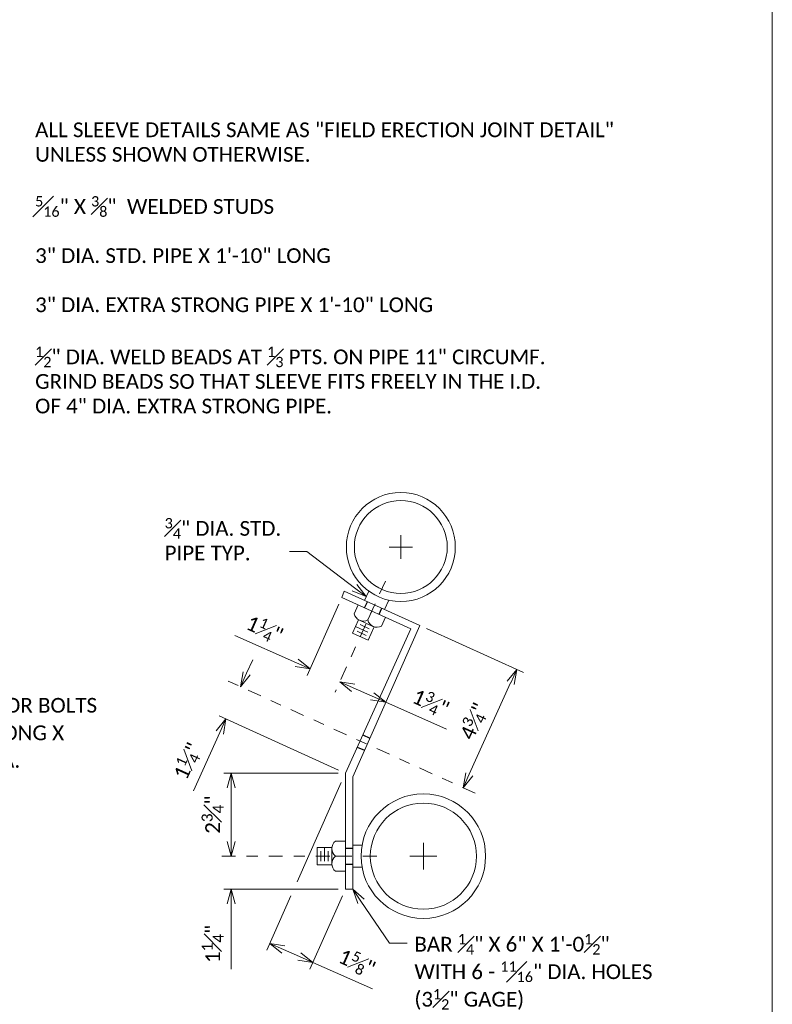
# Model space of a CAD drawing. Extents: x -474 to 31698, y -460527 to 225.
# Tile 11 of 16: x 9 to 16, y -6 to 3. Entities that reach past the tile are written whole.
import ezdxf
from ezdxf import colors
from ezdxf.entities.mleader import LeaderData, LeaderLine
from ezdxf.math import Vec2, Vec3

# ---------------------------------------------------------------- set-up
doc = ezdxf.new("R2010")
doc.units = 0
doc.header["$MEASUREMENT"] = 0
doc.linetypes.add('Wisdot2', pattern=[0.125, 0.0625, -0.0625])
doc.linetypes.add('Wisdot4', pattern=[0.28125, 0.125, -0.0625, 0.03125, -0.0625])
for name, color, linetype, lineweight in [('B_ANNO_DIM', 7, 'Continuous', 18), ('B_ANNO_TEXT', 7, 'Continuous', 18), ('B_CNTR', 1, 'Wisdot4', 18), ('B_DETAIL_HIDDEN', 7, 'Wisdot2', 25), ('B_STEEL', 92, 'Continuous', 18), ('B_STEEL_BOLT', 3, 'Continuous', 18)]:
    doc.layers.add(name, color=color, linetype=linetype, lineweight=lineweight)
doc.layers.add('B_ANNO_NOPLOT', color=47, linetype='Continuous', lineweight=18, plot=False)
doc.styles.add('Annotative', font='calibri.ttf', dxfattribs={"height": 0.0625})
doc.styles.get("Standard").update_dxf_attribs({"font": 'calibri.ttf'})
doc.dimstyles.new('Annotative', dxfattribs={"dimscale": 0, "dimtxt": 0.0625, "dimasz": 0.0625, "dimexe": 0.03125, "dimexo": 0.03125, "dimgap": 0.03125, "dimtad": 1, "dimdec": 3, "dimzin": 3, "dimdsep": 46, "dimlunit": 4, "dimtxsty": 'Standard', "dimblk": 'OPEN30', "dimcen": 0.03125, "dimaunit": 1, "dimadec": 0, "dimazin": 3, "dimtfac": 0.75, "dimtdec": 3, "dimtofl": 0, "dimtmove": 0, "dimatfit": 3, "dimldrblk": 'OPEN30', "dimfxl": 1, "dimtfill": 1, "dimfrac": 1, "dimtolj": 1, "dimtzin": 0, "dimarcsym": 0})

# ---------------------------------------------------------------- blocks, each defined once
blk = doc.blocks.new('NUT')
at = {"layer": 'B_STEEL_BOLT'}
for p, q in [((-0.0888, 0.1358), (0, 0.1358)), ((-0.122, 0.077), (-0.254, 0.077)), ((-0.254, 0.077), (-0.254, -0.077)), ((-0.221, 0.044), (-0.221, -0.044)), ((-0.188, -0.044), (-0.188, 0.077)), ((-0.155, 0.044), (-0.155, -0.044)), ((-0.122, -0.066), (-0.122, 0.068)), ((0, 0), (-0.0886, 0)), ((-0.122, -0.077), (-0.254, -0.077)), ((-0.0888, -0.1358), (0, -0.1358))]:
    blk.add_line(p, q, dxfattribs=at)
for centre, start, end in [((-0.036, 0.068), 127.93327, 232.28582), ((-0.036, -0.068), 127.71418, 232.06673)]:
    blk.add_arc(centre, 0.086, start, end, dxfattribs=at)
blk = doc.blocks.new('_Open30')
at = {"color": 0, "linetype": 'ByBlock', "lineweight": -2}
for p, q in [((-1, 0.268), (0, 0)), ((0, 0), (-1, -0.268)), ((0, 0), (-1, 0))]:
    blk.add_line(p, q, dxfattribs=at)
blk = doc.blocks.new('*D6')
at = {"layer": 'B_ANNO_DIM', "color": 0, "lineweight": -2, "transparency": 16777216}
for p, q in [((10.8639, -4.6948), (10.8639, -4.5618)), ((11.8278, -5.1248), (10.7974, -5.1248)), ((10.8639, -5.2578), (10.8639, -5.8483))]:
    blk.add_line(p, q, dxfattribs=at)
at = {"layer": 'Defpoints', "color": 0, "transparency": 16777216}
for p in [(10.8639, -4.8278), (10.8639, -5.1248), (11.8943, -5.1248)]:
    blk.add_point(p, dxfattribs=at)
at = {"layer": 'B_ANNO_DIM', "color": 0, "lineweight": -2, "transparency": 16777216, "xscale": 0.133002, "yscale": 0.133002, "zscale": 0.133002}
for p, rotation in [((10.8639, -4.8278), 270), ((10.8639, -5.1248), 90)]:
    blk.add_blockref('_Open30', p, dxfattribs=dict(at, rotation=rotation))
at = {"layer": 'B_ANNO_DIM', "color": 0, "transparency": 16777216, "insert": (10.6973, -5.6195), "char_height": 0.133002, "attachment_point": 5, "rotation": 90, "bg_fill": 3, "box_fill_scale": 1.25, "bg_fill_color": 256, "bg_fill_true_color": 13158600, "bg_fill_transparency": 0}
blk.add_mtext('\\A1;1{\\H0.75x;\\S1#4;}"', dxfattribs=at)
blk = doc.blocks.new('*D7')
at = {"layer": 'B_ANNO_DIM', "color": 0, "lineweight": -2, "transparency": 16777216}
for p, q in [((11.8278, -4.0788), (10.7974, -4.0788)), ((10.8639, -4.6948), (10.8639, -4.2118))]:
    blk.add_line(p, q, dxfattribs=at)
at = {"layer": 'Defpoints', "color": 0, "transparency": 16777216}
for p in [(10.8639, -4.0788), (11.8943, -4.0788), (10.8639, -4.8278)]:
    blk.add_point(p, dxfattribs=at)
at = {"layer": 'B_ANNO_DIM', "color": 0, "lineweight": -2, "transparency": 16777216, "xscale": 0.133002, "yscale": 0.133002, "zscale": 0.133002}
for p, rotation in [((10.8639, -4.0788), 90), ((10.8639, -4.8278), 270)]:
    blk.add_blockref('_Open30', p, dxfattribs=dict(at, rotation=rotation))
at = {"layer": 'B_ANNO_DIM', "color": 0, "transparency": 16777216, "insert": (10.6962, -4.4533), "char_height": 0.133002, "attachment_point": 5, "rotation": 90, "bg_fill": 3, "box_fill_scale": 1.25, "bg_fill_color": 256, "bg_fill_true_color": 13158600, "bg_fill_transparency": 0}
blk.add_mtext('\\A1;2{\\H0.75x;\\S3#4;}"', dxfattribs=at)
blk = doc.blocks.new('*D8')
at = {"layer": 'B_ANNO_DIM', "color": 0, "lineweight": -2, "transparency": 16777216}
for p, q in [((12.6258, -2.7743), (13.5018, -3.1715)), ((13.0126, -4.0894), (13.3863, -3.2651))]:
    blk.add_line(p, q, dxfattribs=at)
at = {"layer": 'Defpoints', "color": 0, "transparency": 16777216}
for p in [(12.5653, -2.7468), (13.4413, -3.144), (12.9577, -4.2106)]:
    blk.add_point(p, dxfattribs=at)
at = {"layer": 'B_ANNO_DIM', "color": 0, "lineweight": -2, "transparency": 16777216, "xscale": 0.133002, "yscale": 0.133002, "zscale": 0.133002}
for p, rotation in [((13.4413, -3.144), 65.60879160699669), ((12.9577, -4.2106), 245.6087916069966)]:
    blk.add_blockref('_Open30', p, dxfattribs=dict(at, rotation=rotation))
at = {"layer": 'B_ANNO_DIM', "color": 0, "transparency": 16777216, "insert": (13.0526, -3.6107), "char_height": 0.133002, "attachment_point": 5, "rotation": 65.60879, "bg_fill": 3, "box_fill_scale": 1.25, "bg_fill_color": 256, "bg_fill_true_color": 13158600, "bg_fill_transparency": 0}
blk.add_mtext('\\A1;4{\\H0.7x;\\S3#4;}"', dxfattribs=at)
blk = doc.blocks.new('*D9')
at = {"layer": 'B_ANNO_DIM', "color": 0, "lineweight": -2, "transparency": 16777216}
for p, q in [((11.4035, -5.1856), (11.1858, -5.6767)), ((11.8673, -5.1856), (11.5735, -5.8485)), ((11.3344, -5.6698), (11.4789, -5.7338)), ((11.6004, -5.7877), (12.138, -6.026))]:
    blk.add_line(p, q, dxfattribs=at)
at = {"layer": 'Defpoints', "color": 0, "transparency": 16777216}
for p in [(11.4304, -5.1248), (11.8943, -5.1248), (11.6004, -5.7877)]:
    blk.add_point(p, dxfattribs=at)
at = {"layer": 'B_ANNO_DIM', "color": 0, "lineweight": -2, "transparency": 16777216, "xscale": 0.133002, "yscale": 0.133002, "zscale": 0.133002}
for p, rotation in [((11.2128, -5.6159), 156.095956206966), ((11.6004, -5.7877), 336.0959562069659)]:
    blk.add_blockref('_Open30', p, dxfattribs=dict(at, rotation=rotation))
at = {"layer": 'B_ANNO_DIM', "color": 0, "transparency": 16777216, "insert": (11.9991, -5.7881), "char_height": 0.133002, "attachment_point": 5, "rotation": 336.09596, "bg_fill": 3, "box_fill_scale": 1.25, "bg_fill_color": 256, "bg_fill_true_color": 13158600, "bg_fill_transparency": 0}
blk.add_mtext('\\A1;1{\\H0.7x;\\S5#8;}"', dxfattribs=at)
blk = doc.blocks.new('*D10')
at = {"layer": 'B_ANNO_DIM', "color": 0, "lineweight": -2, "transparency": 16777216}
for p, q in [((11.0029, -3.1782), (11.0578, -3.057)), ((11.8337, -4.0513), (10.7556, -3.5625)), ((10.7612, -3.7111), (10.522, -4.2386))]:
    blk.add_line(p, q, dxfattribs=at)
at = {"layer": 'Defpoints', "color": 0, "transparency": 16777216}
for p in [(10.948, -3.2993), (10.948, -3.2993), (11.8943, -4.0788)]:
    blk.add_point(p, dxfattribs=at)
at = {"layer": 'B_ANNO_DIM', "color": 0, "lineweight": -2, "transparency": 16777216, "xscale": 0.133002, "yscale": 0.133002, "zscale": 0.133002}
for p, rotation in [((10.948, -3.2993), 245.6087916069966), ((10.8162, -3.5899), 65.60879160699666)]:
    blk.add_blockref('_Open30', p, dxfattribs=dict(at, rotation=rotation))
at = {"layer": 'B_ANNO_DIM', "color": 0, "transparency": 16777216, "insert": (10.4685, -3.9694), "char_height": 0.133002, "attachment_point": 5, "rotation": 65.60879, "bg_fill": 3, "box_fill_scale": 1.25, "bg_fill_color": 256, "bg_fill_true_color": 13158600, "bg_fill_transparency": 0}
blk.add_mtext('\\A1;1{\\H0.7x;\\S1#4;}"', dxfattribs=at)
blk = doc.blocks.new('*D11')
at = {"layer": 'B_ANNO_DIM', "color": 0, "lineweight": -2, "transparency": 16777216}
for p, q in [((11.965, -3.3097), (12.1366, -3.3858)), ((12.2582, -3.4397), (12.806, -3.6825))]:
    blk.add_line(p, q, dxfattribs=at)
at = {"layer": 'Defpoints', "color": 0, "transparency": 16777216}
for p in [(11.8434, -3.2559), (12.2582, -3.4397), (12.2582, -3.4397)]:
    blk.add_point(p, dxfattribs=at)
at = {"layer": 'B_ANNO_DIM', "color": 0, "lineweight": -2, "transparency": 16777216, "xscale": 0.133002, "yscale": 0.133002, "zscale": 0.133002}
for p, rotation in [((11.8434, -3.2559), 156.0959562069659), ((12.2582, -3.4397), 336.0959562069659)]:
    blk.add_blockref('_Open30', p, dxfattribs=dict(at, rotation=rotation))
at = {"layer": 'B_ANNO_DIM', "color": 0, "transparency": 16777216, "insert": (12.6654, -3.4441), "char_height": 0.133002, "attachment_point": 5, "rotation": 336.09596, "bg_fill": 3, "box_fill_scale": 1.25, "bg_fill_color": 256, "bg_fill_true_color": 13158600, "bg_fill_transparency": 0}
blk.add_mtext('\\A1;1{\\H0.7x;\\S3#4;}"', dxfattribs=at)
blk = doc.blocks.new('*D12')
at = {"layer": 'B_ANNO_DIM', "color": 0, "lineweight": -2, "transparency": 16777216}
for p, q in [((11.8343, -2.5536), (11.5487, -3.198)), ((11.4541, -3.0833), (10.8972, -2.8365)), ((11.965, -3.3097), (12.0866, -3.3636))]:
    blk.add_line(p, q, dxfattribs=at)
at = {"layer": 'Defpoints', "color": 0, "transparency": 16777216}
for p in [(11.8613, -2.4928), (11.8434, -3.2559), (11.8434, -3.2559)]:
    blk.add_point(p, dxfattribs=at)
at = {"layer": 'B_ANNO_DIM', "color": 0, "lineweight": -2, "transparency": 16777216, "xscale": 0.133002, "yscale": 0.133002, "zscale": 0.133002}
for p, rotation in [((11.5757, -3.1372), 336.0959562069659), ((11.8434, -3.2559), 156.0959562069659)]:
    blk.add_blockref('_Open30', p, dxfattribs=dict(at, rotation=rotation))
at = {"layer": 'B_ANNO_DIM', "color": 0, "transparency": 16777216, "insert": (11.166, -2.7807), "char_height": 0.133002, "attachment_point": 5, "rotation": 336.09596, "bg_fill": 3, "box_fill_scale": 1.25, "bg_fill_color": 256, "bg_fill_true_color": 13158600, "bg_fill_transparency": 0}
blk.add_mtext('\\A1;1{\\H0.7x;\\S1#4;}"', dxfattribs=at)
blk = doc.blocks.new('*U212')
at = {"layer": 'B_ANNO_NOPLOT', "flags": 128}
blk.add_lwpolyline([(0, 0), (0, 22.3443), (28.722, 22.3443), (28.722, 21.1788), (33.5165, 21.1788), (33.5165, 3.591), (28.0697, 3.591), (28.0697, 0)], close=True, dxfattribs=at)
blk = doc.blocks.new('INS_RAILISTL_BASE')
at = {"layer": 'B_ANNO_DIM'}
for p, q in [((30.1632, 8.7677), (30.1632, 8.5559)), ((30.0569, 8.6618), (30.2695, 8.6618)), ((30.3667, 5.9938), (30.3667, 5.7518)), ((30.2452, 5.8728), (30.4882, 5.8728))]:
    blk.add_line(p, q, dxfattribs=at)
at = {"layer": 'B_CNTR'}
for p, q in [((30.0237, 8.3538), (29.5693, 7.351)), ((30.8339, 6.4411), (28.6034, 7.4525)), ((28.5466, 5.8728), (29.9741, 5.8728))]:
    blk.add_line(p, q, dxfattribs=at)
at = {"layer": 'B_DETAIL_HIDDEN', "ltscale": 0.15}
for p, q in [((29.8365, 8.1141), (29.861, 8.168)), ((29.9668, 8.055), (29.9912, 8.1089)), ((29.8192, 6.967), (29.8835, 6.9381)), ((29.7695, 6.8575), (29.8348, 6.8282)), ((29.6627, 5.9443), (29.7287, 5.9443)), ((29.6627, 5.8013), (29.7287, 5.8013))]:
    blk.add_line(p, q, dxfattribs=at)
at = {"layer": 'B_STEEL'}
for p, q in [((29.8737, 8.2628), (29.8359, 8.1793)), ((30.0541, 8.181), (30.0163, 8.0976)), ((29.8134, 5.9718), (29.7287, 5.9718)), ((29.8134, 5.7738), (29.7287, 5.7738))]:
    blk.add_line(p, q, dxfattribs=at)
at = {"layer": 'B_STEEL', "flags": 128}
blk.add_lwpolyline([(30.2536, 7.9251), (29.6627, 6.6218), (29.6627, 5.5758), (29.7287, 5.5758), (29.7287, 6.5888), (30.3337, 7.9538), (29.6517, 8.2628), (29.6297, 8.2078)], close=True, dxfattribs=at)
at = {"layer": 'B_STEEL'}
for centre, radius in [((30.1632, 8.6618), 0.4918), ((30.1632, 8.6618), 0.4191), ((30.3667, 5.8728), 0.562), ((30.3667, 5.8728), 0.479)]:
    blk.add_circle(centre, radius, dxfattribs=at)
at = {"rotation": 65.62570955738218}
blk.add_blockref('NUT', (29.9017, 8.0845), dxfattribs=at)
blk.add_blockref('NUT', (29.6627, 5.8728))
at = {"layer": 'B_ANNO_DIM', "style": 'Annotative'}
for tag, p in [('DIM1', (23.1924, 21.1839)), ('DIM2', (7.6501, 5.3261))]:
    blk.add_attdef(tag, p, '', height=0.133, dxfattribs=at)
at = {"layer": 'B_ANNO_TEXT', "insert": (26.8622, 12.4924), "char_height": 0.133002, "width": 6.498536, "attachment_point": 1, "style": 'Annotative'}
blk.add_mtext('\\A1;ALL SLEEVE DETAILS SAME AS "FIELD ERECTION JOINT DETAIL"\\PUNLESS SHOWN OTHERWISE.\\P\\P{\\H0.7x;\\S5#16;}" X {\\H0.7x;\\S3#8;}"  WELDED STUDS\\P\\P3" DIA. STD. PIPE X 1\'-10" LONG\\P\\P3" DIA. EXTRA STRONG PIPE X 1\'-10" LONG\\P\\P{\\H0.7x;\\S1#2;}" DIA. WELD BEADS AT {\\H0.7x;\\S1#3;\\H1.42857x; PTS. ON PIPE 11" CIRCUMF.\\PGRIND BEADS SO THAT SLEEVE FITS FREELY IN THE I.D.\\POF 4" DIA. EXTRA STRONG PIPE.}', dxfattribs=at)
at = {"layer": 'B_ANNO_DIM'}
ml = blk.add_multileader_mtext('Standard', dxfattribs=at)
ml.set_content('\\A1;{\\H0.7x;\\S3#4;}" DIA. STD.\\PPIPE TYP.', color=256)
ml.set_leader_properties()
ml.set_arrow_properties(name='OPEN30')
ml.build(insert=Vec2(0, 0))
ml.multileader.update_dxf_attribs({"text_right_attachment_type": 3, "dogleg_length": 0.0625, "arrow_head_size": 0.133, "scale": 2.128032})
ctx = ml.context
ctx.base_point, ctx.scale, ctx.char_height, ctx.arrow_head_size, ctx.landing_gap_size, ctx.plane_origin = Vec3(27.965, 8.8559), 2.128032, 0.133002, 0.133, 0.0665, Vec3(29.6701, 7.8877)
ctx.right_attachment = 3
notes = []
notes.append((ctx, [(0, (1, 1, 0), (29.2912, 8.6226), (-1, 0), 0.133, [(0, [(29.8516, 8.2139), (29.3161, 8.6226), (29.3079, 8.6226)], 0, [])])]))
ctx.mtext.insert, ctx.mtext.flow_direction = Vec3(28.0315, 8.9229), 5
ml = blk.add_multileader_mtext('Standard', dxfattribs=at)
ml.set_content('\\A1;ANCHOR BOLTS\\P9{\\H0.7x;\\S3#4;}" LONG X\\P{\\H0.7x;\\S3#4;}" DIA.', color=256)
ml.set_leader_properties()
ml.set_arrow_properties(name='OPEN30')
ml.build(insert=Vec2(0, 0))
ml.multileader.update_dxf_attribs({"text_right_attachment_type": 3, "dogleg_length": 0.0625, "arrow_head_size": 0.133, "scale": 2.128032})
ctx = ml.context
ctx.base_point, ctx.scale, ctx.char_height, ctx.arrow_head_size, ctx.landing_gap_size, ctx.plane_origin = Vec3(26.0316, 7.2334), 2.128032, 0.133002, 0.133, 0.0665, Vec3(25.4555, 6.3408)
ctx.right_attachment = 3
notes.append((ctx, [(0, (1, 1, 0), (25.8986, 7.2334), (1, 0), 0.133, [(1, [(25.0844, 8.0712), (25.8746, 7.2334), (25.8865, 7.2334), (25.0844, 8.4302), (25.8746, 7.2334)], 0, [])])]))
ctx.mtext.insert, ctx.mtext.flow_direction = Vec3(26.0981, 7.3004), 5
for ctx, leaders in notes:
    for number, flags, end, landing, length, lines in leaders:
        leader = LeaderData()
        leader.index, (leader.has_last_leader_line, leader.has_dogleg_vector, leader.attachment_direction) = number, flags
        leader.last_leader_point, leader.dogleg_vector, leader.dogleg_length = Vec3(end), Vec3(landing), length
        for number, points, colour, breaks in lines:
            line = LeaderLine()
            line.index, line.vertices, line.color, line.breaks = number, Vec3.list(points), colors.encode_raw_color(colour), breaks
            leader.lines.append(line)
        ctx.leaders.append(leader)
for base, p1, p2, angle, text, picture, middle in [((31.2096, 7.5566), (30.726, 6.49), (30.3337, 7.9538), 65.60879, '4{\\H0.7x;\\S3#4;}"', '*D8', (30.821, 7.0899)), ((28.6323, 5.5758), (28.6323, 5.8728), (29.6627, 5.5758), 90, '1<>', '*D6', (28.4657, 5.0811))]:
    dim = blk.add_linear_dim(base=base, p1=p1, p2=p2, angle=angle, text=text, dimstyle='Annotative', dxfattribs=at)
    dim.commit()
    dim.dimension.update_dxf_attribs({"geometry": picture, "text_midpoint": middle, "insert": (17.7684, 10.7006)})
dim = blk.add_linear_dim(base=(28.6323, 6.6218), p1=(28.6323, 5.8728), p2=(29.6627, 6.6218), angle=90, text='2<>', dimstyle='Annotative', dxfattribs=at)
dim.commit()
dim.dimension.update_dxf_attribs({"geometry": '*D7', "text_midpoint": (28.4646, 6.2473), "insert": (17.7684, 10.7006)})
dim = blk.add_linear_dim(base=(29.3688, 4.9129), p1=(29.1988, 5.5758), p2=(29.6627, 5.5758), angle=336.09596, text='1{\\H0.7x;\\S5#8;}"', dimstyle='Annotative', dxfattribs=at)
dim.commit()
dim.dimension.update_dxf_attribs({"geometry": '*D9', "text_midpoint": (29.7022, 4.7651), "dimtype": 128, "insert": (17.7684, 10.7006)})
blk.add_line((29.6253, 6.5374), (29.2274, 5.6397), dxfattribs=at)
ml = blk.add_multileader_mtext('Standard', dxfattribs=at)
ml.set_content('\\A1;BAR {\\H0.7x;\\S1#4;}" X 6" X 1\'-0{\\H0.7x;\\S1#2;}"\\PWITH 6 - {\\H0.7x;\\S11#16;}" DIA. HOLES\\P(3{\\H0.7x;\\S1#2;}" GAGE)', color=256)
ml.set_leader_properties()
ml.set_arrow_properties(name='OPEN30')
ml.build(insert=Vec2(0, 0))
ml.multileader.update_dxf_attribs({"text_right_attachment_type": 3, "dogleg_length": 0.0625, "arrow_head_size": 0.133, "scale": 2.128032})
ctx = ml.context
ctx.base_point, ctx.scale, ctx.char_height, ctx.arrow_head_size, ctx.landing_gap_size, ctx.plane_origin = Vec3(30.2192, 5.0875), 2.128032, 0.133002, 0.133, 0.0665, Vec3(29.6431, 4.1948)
ctx.right_attachment = 3
notes = []
notes.append((ctx, [(0, (1, 1, 0), (30.0862, 5.0875), (1, 0), 0.133, [(0, [(29.7287, 5.5758), (30.0622, 5.0875), (30.0741, 5.0875)], 0, [])])]))
ctx.mtext.insert, ctx.mtext.flow_direction = Vec3(30.2857, 5.1716), 5
for ctx, leaders in notes:
    for number, flags, end, landing, length, lines in leaders:
        leader = LeaderData()
        leader.index, (leader.has_last_leader_line, leader.has_dogleg_vector, leader.attachment_direction) = number, flags
        leader.last_leader_point, leader.dogleg_vector, leader.dogleg_length = Vec3(end), Vec3(landing), length
        for number, points, colour, breaks in lines:
            line = LeaderLine()
            line.index, line.vertices, line.color, line.breaks = number, Vec3.list(points), colors.encode_raw_color(colour), breaks
            leader.lines.append(line)
        ctx.leaders.append(leader)
dim = blk.add_linear_dim(base=(28.7163, 7.4013), p1=(29.6627, 6.6218), p2=(28.7163, 7.4013), angle=65.60879, text='1{\\H0.7x;\\S1#4;}"', dimstyle='Annotative', dxfattribs=at)
dim.commit()
dim.dimension.update_dxf_attribs({"geometry": '*D10', "text_midpoint": (28.3825, 6.6652), "dimtype": 128, "insert": (17.7684, 10.7006)})
dim = blk.add_linear_dim(base=(30.0266, 7.2609), p1=(29.6118, 7.4447), p2=(30.0266, 7.2609), angle=336.09596, text='1{\\H0.7x;\\S3#4;}"', dimstyle='Annotative', dxfattribs=at)
dim.commit()
dim.dimension.update_dxf_attribs({"geometry": '*D11', "text_midpoint": (30.3685, 7.1093), "dimtype": 128, "insert": (17.7684, 10.7006)})
dim = blk.add_linear_dim(base=(29.6118, 7.4447), p1=(29.6297, 8.2078), p2=(29.6118, 7.4447), angle=336.09596, text='1{\\H0.7x;\\S1#4;}"', dimstyle='Annotative', dxfattribs=at)
dim.commit()
dim.dimension.update_dxf_attribs({"geometry": '*D12', "text_midpoint": (28.8695, 7.7737), "dimtype": 128, "insert": (17.7684, 10.7006)})
at = {"layer": 'B_ANNO_NOPLOT', "flags": 128}
blk.add_lwpolyline([(0, 0), (0, 22.3443), (28.722, 22.3443), (28.722, 21.1788), (33.5165, 21.1788), (33.5165, 3.591), (28.0697, 3.591), (28.0697, 0)], close=True, dxfattribs=at)

msp = doc.modelspace()

# ---------------------------------------------------------------- block references
at = {"layer": 'B_STEEL'}
msp.add_blockref('INS_RAILISTL_BASE', (-17.7684, -10.7006), dxfattribs=at)

# ---------------------------------------------------------------- next in the draw order: block references
msp.add_blockref('*U212', (-17.7684, -10.7006), dxfattribs=at)

doc.saveas('drawing.dxf')
